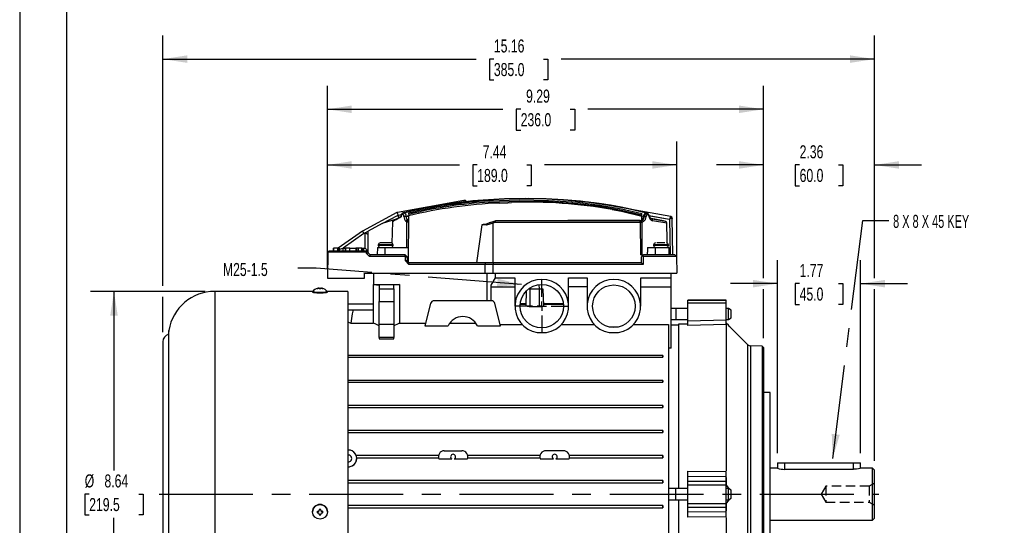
# Model space of a CAD drawing. Header units: inches. Extents: x 0 to 44, y 0 to 34.
# Tile 2 of 15: x 0 to 21, y 10.5 to 21.3. Entities that reach past the tile are written whole.
import ezdxf

# ---------------------------------------------------------------- set-up
doc = ezdxf.new("R2010")
doc.units = ezdxf.units.IN
doc.header["$LTSCALE"] = 4
doc.header["$MEASUREMENT"] = 0
doc.linetypes.add('CENTERX2', pattern=[0.8, 0.5, -0.1, 0.1, -0.1])
doc.linetypes.add('HIDDEN', pattern=[0.075, 0.05, -0.025])
doc.layers.add('CENTER', color=40, linetype='CENTERX2')
doc.layers.add('HIDDEN', color=102, linetype='HIDDEN')
doc.layers.add('DIMENSIONS', color=140, linetype='Continuous', lineweight=25)
doc.layers.add('TEXT', color=140, linetype='Continuous', lineweight=25)
doc.styles.add('SLDTEXTSTYLE0', font='TXT', dxfattribs={"width": 0.7})
doc.styles.add('SLDTEXTSTYLE2', font='TXT', dxfattribs={"width": 0.628571})
doc.dimstyles.new('SLDDIMSTYLE1', dxfattribs={"dimtxt": 0.277778, "dimasz": 0.52, "dimexe": 0, "dimexo": 0.0625, "dimgap": 0.069444, "dimtad": 0, "dimtih": 1, "dimtoh": 1, "dimrnd": 1e-09, "dimzin": 12, "dimdsep": 46, "dimtxsty": 'SLDTEXTSTYLE0', "dimsah": 1, "dimcen": 0.09, "dimadec": 0, "dimazin": 3, "dimtfac": 1, "dimtofl": 0, "dimtmove": 0, "dimatfit": 3, "dimfxl": 0, "dimfrac": 2, "dimtolj": 1, "dimtzin": 12, "dimarcsym": 0})
doc.dimstyles.new('SLDDIMSTYLE2', dxfattribs={"dimtxt": 0.277778, "dimasz": 0.52, "dimexe": 0, "dimexo": 0.0625, "dimgap": 0.069444, "dimtad": 0, "dimtih": 1, "dimtoh": 1, "dimrnd": 1e-09, "dimzin": 12, "dimdsep": 46, "dimtxsty": 'SLDTEXTSTYLE0', "dimsah": 1, "dimcen": 0.09, "dimadec": 0, "dimazin": 3, "dimtfac": 1, "dimtmove": 0, "dimatfit": 0, "dimfxl": 0, "dimfrac": 2, "dimtolj": 1, "dimtzin": 12, "dimarcsym": 0})
doc.dimstyles.new('SLDDIMSTYLE3', dxfattribs={"dimtxt": 0.18, "dimasz": 0.52, "dimexe": 0, "dimexo": 0.0625, "dimgap": 0, "dimtad": 0, "dimtih": 1, "dimtoh": 1, "dimdec": 0, "dimrnd": 1e-09, "dimzin": 0, "dimdsep": 46, "dimtxsty": 'Standard', "dimsah": 1, "dimcen": 0.09, "dimadec": 0, "dimazin": 0, "dimtfac": 0.52, "dimtdec": 0, "dimtofl": 0, "dimtmove": 0, "dimatfit": 3, "dimfxl": 0, "dimfrac": 2, "dimtolj": 1, "dimtzin": 0, "dimarcsym": 0})

# ---------------------------------------------------------------- blocks, each defined once
blk = doc.blocks.new('_D_3')
at = {"layer": 'DIMENSIONS'}
for p, q in [((3.954, 15.53), (1.509, 15.53)), ((2.009, 15.53), (2.009, 11.713)), ((1.481, 11.209), (1.387, 11.209)), ((1.387, 11.209), (1.387, 10.768)), ((2.537, 11.209), (2.631, 11.209)), ((2.631, 11.209), (2.631, 10.768)), ((1.387, 10.768), (1.481, 10.768)), ((2.009, 6.888), (2.009, 10.705)), ((2.631, 10.768), (2.537, 10.768)), ((3.954, 6.888), (1.509, 6.888))]:
    blk.add_line(p, q, dxfattribs=at)
for points in [[(2.009, 15.53), (1.929, 15.01), (2.089, 15.01)], [(2.009, 6.888), (2.089, 7.408), (1.929, 7.408)]]:
    blk.add_solid(points, dxfattribs=at)
at = {"layer": 'DIMENSIONS', "char_height": 0.2778, "attachment_point": 1, "style": 'SLDTEXTSTYLE0'}
for s, insert in [('%%c', (1.386, 11.63)), ('8.64', (1.806, 11.63)), ('219.5', (1.481, 11.126))]:
    blk.add_mtext(s, dxfattribs=dict(at, insert=insert))
blk = doc.blocks.new('_D_4')
at = {"layer": 'DIMENSIONS'}
for p, q in [((3.051, 15.65), (3.051, 20.978)), ((18.209, 15.814), (18.209, 20.978)), ((3.051, 20.478), (9.725, 20.478)), ((10.102, 20.477), (10.009, 20.477)), ((10.009, 20.477), (10.009, 20.035)), ((11.159, 20.477), (11.252, 20.477)), ((11.252, 20.477), (11.252, 20.035)), ((18.209, 20.478), (11.535, 20.478)), ((10.009, 20.035), (10.102, 20.035)), ((11.252, 20.035), (11.159, 20.035)), ((18.209, 11.921), (18.209, 15.574)), ((3.051, 14.657), (3.051, 15.41))]:
    blk.add_line(p, q, dxfattribs=at)
for points in [[(3.051, 20.478), (3.571, 20.398), (3.571, 20.558)], [(18.209, 20.478), (17.689, 20.558), (17.689, 20.398)]]:
    blk.add_solid(points, dxfattribs=at)
at = {"layer": 'DIMENSIONS', "char_height": 0.2778, "attachment_point": 1, "style": 'SLDTEXTSTYLE0'}
for s, insert in [('15.16', (10.102, 20.897)), ('385.0', (10.102, 20.394))]:
    blk.add_mtext(s, dxfattribs=dict(at, insert=insert))
blk = doc.blocks.new('_D_8')
at = {"layer": 'DIMENSIONS'}
for p, q in [((6.555, 16.009), (6.555, 18.723)), ((13.996, 16.114), (13.996, 18.723)), ((6.555, 18.223), (9.371, 18.223)), ((9.747, 18.222), (9.654, 18.222)), ((9.654, 18.222), (9.654, 17.78)), ((10.804, 18.222), (10.898, 18.222)), ((10.898, 18.222), (10.898, 17.78)), ((13.996, 18.223), (11.181, 18.223)), ((9.654, 17.78), (9.747, 17.78)), ((10.898, 17.78), (10.804, 17.78))]:
    blk.add_line(p, q, dxfattribs=at)
for points in [[(6.555, 18.223), (7.075, 18.143), (7.075, 18.303)], [(13.996, 18.223), (13.476, 18.303), (13.476, 18.143)]]:
    blk.add_solid(points, dxfattribs=at)
at = {"layer": 'DIMENSIONS', "char_height": 0.2778, "attachment_point": 1, "style": 'SLDTEXTSTYLE0'}
for s, insert in [('7.44', (9.863, 18.642)), ('189.0', (9.747, 18.138))]:
    blk.add_mtext(s, dxfattribs=dict(at, insert=insert))
blk = doc.blocks.new('_D_9')
at = {"layer": 'DIMENSIONS'}
for p, q in [((6.555, 16.009), (6.555, 19.909)), ((15.847, 15.814), (15.847, 19.909)), ((6.555, 19.409), (10.296, 19.409)), ((10.673, 19.409), (10.579, 19.409)), ((10.579, 19.409), (10.579, 18.967)), ((11.729, 19.409), (11.823, 19.409)), ((11.823, 19.409), (11.823, 18.967)), ((15.847, 19.409), (12.106, 19.409)), ((10.579, 18.967), (10.673, 18.967)), ((11.823, 18.967), (11.729, 18.967)), ((15.847, 14.536), (15.847, 15.574))]:
    blk.add_line(p, q, dxfattribs=at)
for points in [[(6.555, 19.409), (7.075, 19.329), (7.075, 19.489)], [(15.847, 19.409), (15.327, 19.489), (15.327, 19.329)]]:
    blk.add_solid(points, dxfattribs=at)
at = {"layer": 'DIMENSIONS', "char_height": 0.2778, "attachment_point": 1, "style": 'SLDTEXTSTYLE0'}
for s, insert in [('9.29', (10.788, 19.829)), ('236.0', (10.673, 19.325))]:
    blk.add_mtext(s, dxfattribs=dict(at, insert=insert))
blk = doc.blocks.new('_D_10')
at = {"layer": 'DIMENSIONS'}
for p, q in [((16.142, 12.079), (16.142, 16.194)), ((17.914, 12.079), (17.914, 16.194)), ((16.142, 15.694), (15.142, 15.694)), ((16.615, 15.694), (16.522, 15.694)), ((16.522, 15.694), (16.522, 15.252)), ((17.441, 15.694), (17.534, 15.694)), ((17.534, 15.694), (17.534, 15.252)), ((17.914, 15.694), (18.914, 15.694)), ((16.522, 15.252), (16.615, 15.252)), ((17.534, 15.252), (17.441, 15.252))]:
    blk.add_line(p, q, dxfattribs=at)
for points in [[(16.142, 15.694), (15.622, 15.774), (15.622, 15.614)], [(17.914, 15.694), (18.434, 15.614), (18.434, 15.774)]]:
    blk.add_solid(points, dxfattribs=at)
at = {"layer": 'DIMENSIONS', "char_height": 0.2778, "attachment_point": 1, "style": 'SLDTEXTSTYLE0'}
for s, insert in [('1.77', (16.615, 16.114)), ('45.0', (16.615, 15.61))]:
    blk.add_mtext(s, dxfattribs=dict(at, insert=insert))
blk = doc.blocks.new('_D_11')
at = {"layer": 'DIMENSIONS'}
for p, q in [((15.847, 15.814), (15.847, 18.723)), ((18.209, 15.814), (18.209, 18.723)), ((15.847, 18.223), (14.847, 18.223)), ((16.615, 18.222), (16.522, 18.222)), ((16.522, 18.222), (16.522, 17.78)), ((17.441, 18.222), (17.534, 18.222)), ((17.534, 18.222), (17.534, 17.78)), ((18.209, 18.223), (19.209, 18.223)), ((16.522, 17.78), (16.615, 17.78)), ((17.534, 17.78), (17.441, 17.78)), ((15.847, 14.536), (15.847, 15.574)), ((18.209, 11.921), (18.209, 15.574))]:
    blk.add_line(p, q, dxfattribs=at)
for points in [[(15.847, 18.223), (15.327, 18.303), (15.327, 18.143)], [(18.209, 18.223), (18.729, 18.143), (18.729, 18.303)]]:
    blk.add_solid(points, dxfattribs=at)
at = {"layer": 'DIMENSIONS', "char_height": 0.2778, "attachment_point": 1, "style": 'SLDTEXTSTYLE0'}
for s, insert in [('2.36', (16.615, 18.642)), ('60.0', (16.615, 18.138))]:
    blk.add_mtext(s, dxfattribs=dict(at, insert=insert))
blk = doc.blocks.new('SW_CENTERMARKSYMBOL_0')
at = {"layer": 'CENTER', "color": 0}
for p, q in [((0, 0.2), (0, 0.563)), ((-0.2, 0), (-0.563, 0)), ((0, 0), (-0.1, 0)), ((0, 0), (0, 0.1)), ((0, 0), (0, -0.1)), ((0, 0), (0.1, 0)), ((0.2, 0), (0.563, 0)), ((0, -0.2), (0, -0.563))]:
    blk.add_line(p, q, dxfattribs=at)

msp = doc.modelspace()

# ---------------------------------------------------------------- linework, layer by layer
at = {"color": 7, "linetype": 'Continuous'}
msp.add_line((0, 34), (0, 0), dxfattribs=at)
for p, q in [((9.463, 17.466), (8.046, 17.213)), ((9.468, 17.435), (9.463, 17.466)), ((10.223, 17.41), (10.398, 17.417)), ((10.398, 17.417), (10.48, 17.424)), ((8.035, 17.209), (7.3, 16.812)), ((8.179, 17.203), (8.169, 17.2)), ((8.178, 17.203), (8.188, 17.203)), ((8.179, 17.203), (8.178, 17.203)), ((12.622, 17.274), (12.817, 17.236)), ((12.817, 17.236), (13.251, 17.135)), ((13.035, 17.213), (13.057, 17.209)), ((13.87, 17.124), (13.11, 17.259)), ((13.352, 17.194), (13.339, 17.2)), ((13.339, 17.2), (13.35, 17.2)), ((13.35, 17.2), (13.362, 17.194)), ((13.35, 17.2), (13.356, 17.198)), ((7.723, 16.973), (8.06, 17.155)), ((8.018, 17.065), (7.723, 16.973)), ((7.94, 17.013), (7.93, 16.56)), ((8.074, 17.096), (7.978, 17.044)), ((8.06, 17.155), (8.131, 17.168)), ((8.072, 17.093), (8.074, 17.096)), ((8.086, 17.1), (8.088, 17.1)), ((8.186, 17.126), (8.186, 17.125)), ((8.249, 17.003), (8.229, 17.016)), ((8.246, 16.465), (8.251, 17.002)), ((8.251, 17.002), (8.249, 17.003)), ((8.283, 17.137), (8.257, 17.13)), ((8.282, 17.056), (8.26, 17.051)), ((8.26, 17.051), (8.28, 17.038)), ((8.283, 17.137), (8.275, 16.157)), ((8.282, 17.035), (8.28, 17.038)), ((8.284, 17.195), (8.283, 17.169)), ((9.945, 16.971), (10.001, 16.991)), ((10.136, 17.027), (10.001, 16.991)), ((10.001, 16.991), (10.001, 16.991)), ((13.216, 17), (10.104, 16.999)), ((10.141, 17.032), (10.136, 17.027)), ((10.141, 17.032), (10.145, 17.036)), ((13.216, 17.033), (10.141, 17.032)), ((11.684, 17.037), (11.68, 17.037)), ((13.216, 17.037), (11.684, 17.037)), ((13.217, 17.038), (13.216, 17.037)), ((13.216, 17.037), (13.226, 17.032)), ((13.216, 17.033), (13.216, 17.037)), ((13.226, 17.032), (13.216, 17.033)), ((13.221, 17), (13.216, 17)), ((13.217, 17.038), (13.242, 17.035)), ((13.224, 16.999), (13.221, 17)), ((13.224, 16.999), (13.231, 17.03)), ((13.229, 16.308), (13.224, 16.999)), ((13.231, 17.03), (13.226, 17.032)), ((13.242, 17.035), (13.231, 17.03)), ((13.242, 17.035), (13.252, 17.032)), ((13.251, 17.161), (13.251, 17.187)), ((13.252, 17.032), (13.251, 17.135)), ((13.267, 17.047), (13.252, 17.04)), ((13.288, 17.016), (13.252, 16.999)), ((13.252, 16.999), (13.257, 16.308)), ((13.287, 17.126), (13.303, 17.125)), ((13.362, 17.194), (13.352, 17.194)), ((13.356, 17.198), (13.36, 17.197)), ((13.378, 17.159), (13.367, 17.159)), ((13.383, 17.187), (13.389, 17.182)), ((13.41, 17.143), (13.426, 17.139)), ((13.411, 17.146), (13.833, 17.07)), ((13.413, 17.139), (13.413, 17.14)), ((13.426, 17.139), (13.843, 17.069)), ((13.458, 17.077), (13.435, 17.091)), ((13.715, 17.031), (13.451, 17.079)), ((13.76, 17.016), (13.471, 17.069)), ((13.787, 16.981), (13.482, 17.035)), ((13.843, 17.069), (13.857, 16.308)), ((13.916, 16.308), (13.902, 17.086)), ((7.304, 16.814), (6.788, 16.453)), ((7.362, 16.779), (7.422, 16.811)), ((7.723, 16.973), (7.422, 16.811)), ((7.422, 16.355), (7.422, 16.811)), ((9.736, 16.138), (9.851, 16.949)), ((9.946, 16.943), (9.851, 16.949)), ((10.086, 16.981), (9.946, 16.943)), ((10.085, 16.138), (10.086, 16.981)), ((13.796, 16.621), (13.787, 16.981)), ((7.334, 16.764), (6.891, 16.453)), ((7.362, 16.779), (7.334, 16.764)), ((7.362, 16.779), (7.421, 16.744)), ((7.362, 16.453), (7.362, 16.779)), ((13.796, 16.56), (13.796, 16.621)), ((6.565, 16.363), (6.555, 15.809)), ((6.565, 16.365), (6.558, 16.358)), ((6.565, 16.365), (6.595, 16.394)), ((6.565, 16.363), (6.565, 16.365)), ((7.39, 16.363), (6.565, 16.363)), ((6.595, 16.394), (7.382, 16.394)), ((6.68, 16.453), (6.68, 16.394)), ((6.682, 16.453), (6.682, 16.394)), ((6.683, 16.453), (6.683, 16.394)), ((6.775, 16.453), (6.683, 16.453)), ((6.775, 16.394), (6.775, 16.453)), ((6.776, 16.453), (6.776, 16.394)), ((6.812, 16.453), (6.783, 16.453)), ((6.812, 16.394), (6.812, 16.453)), ((6.812, 16.431), (6.891, 16.453)), ((6.891, 16.394), (6.891, 16.453)), ((6.891, 16.453), (6.931, 16.453)), ((6.937, 16.453), (6.937, 16.394)), ((6.939, 16.453), (6.939, 16.394)), ((7.03, 16.453), (6.939, 16.453)), ((7.03, 16.394), (7.03, 16.453)), ((7.032, 16.394), (7.032, 16.453)), ((7.039, 16.453), (7.153, 16.453)), ((7.16, 16.453), (7.16, 16.394)), ((7.174, 16.453), (7.16, 16.453)), ((7.174, 16.453), (7.174, 16.394)), ((7.208, 16.453), (7.174, 16.453)), ((7.208, 16.453), (7.208, 16.394)), ((7.286, 16.453), (7.208, 16.453)), ((7.286, 16.394), (7.286, 16.453)), ((7.288, 16.453), (7.288, 16.394)), ((7.294, 16.394), (7.294, 16.453)), ((7.294, 16.453), (7.309, 16.453)), ((7.309, 16.394), (7.309, 16.453)), ((7.309, 16.453), (7.325, 16.453)), ((7.325, 16.453), (7.325, 16.394)), ((7.331, 16.453), (7.362, 16.453)), ((7.422, 16.394), (7.362, 16.453)), ((7.382, 16.394), (7.402, 16.375)), ((7.386, 16.394), (7.382, 16.394)), ((7.422, 16.394), (7.386, 16.394)), ((7.402, 16.375), (7.39, 16.363)), ((7.39, 16.338), (7.39, 16.363)), ((7.422, 16.355), (7.402, 16.375)), ((7.621, 16.465), (7.618, 16.308)), ((7.621, 16.465), (7.777, 16.465)), ((7.638, 16.524), (7.638, 16.505)), ((7.953, 16.524), (7.638, 16.524)), ((7.953, 16.505), (7.638, 16.505)), ((7.914, 16.564), (7.677, 16.564)), ((7.777, 16.465), (7.777, 16.308)), ((7.777, 16.465), (8.277, 16.465)), ((7.928, 16.468), (7.927, 16.465)), ((7.953, 16.505), (7.953, 16.524)), ((13.377, 16.465), (13.376, 16.365)), ((13.376, 16.308), (13.376, 16.365)), ((13.377, 16.465), (13.538, 16.465)), ((13.504, 16.524), (13.504, 16.505)), ((13.819, 16.524), (13.504, 16.524)), ((13.662, 16.505), (13.504, 16.505)), ((13.538, 16.465), (13.536, 16.308)), ((13.538, 16.465), (13.836, 16.465)), ((13.662, 16.564), (13.576, 16.564)), ((13.743, 16.564), (13.662, 16.564)), ((13.819, 16.505), (13.662, 16.505)), ((13.796, 16.465), (13.796, 16.468)), ((13.819, 16.505), (13.819, 16.524)), ((13.839, 16.308), (13.836, 16.465)), ((6.558, 16.358), (6.555, 16.226)), ((6.555, 16.229), (6.555, 15.809)), ((7.39, 16.338), (7.422, 16.351)), ((7.451, 16.275), (7.39, 16.338)), ((7.422, 16.355), (7.422, 16.351)), ((7.465, 16.308), (7.422, 16.351)), ((7.451, 16.275), (7.465, 16.308)), ((8.214, 16.275), (7.451, 16.275)), ((8.214, 16.308), (7.465, 16.308)), ((8.214, 16.275), (8.214, 16.308)), ((8.254, 16.268), (8.214, 16.308)), ((8.214, 16.275), (8.22, 16.268)), ((8.219, 16.178), (8.22, 16.268)), ((8.293, 16.102), (8.219, 16.178)), ((8.254, 16.178), (8.219, 16.178)), ((8.22, 16.268), (8.254, 16.268)), ((8.254, 16.268), (8.254, 16.178)), ((8.254, 16.268), (8.257, 16.265)), ((8.293, 16.138), (8.254, 16.178)), ((8.257, 16.265), (8.256, 16.176)), ((13.229, 16.308), (13.288, 16.308)), ((13.248, 16.268), (13.268, 16.288)), ((13.248, 16.138), (13.248, 16.268)), ((13.268, 16.288), (13.288, 16.308)), ((13.268, 16.288), (13.281, 16.275)), ((13.281, 16.275), (13.284, 16.102)), ((13.99, 16.275), (13.281, 16.275)), ((13.957, 16.308), (13.288, 16.308)), ((13.957, 16.308), (13.99, 16.275)), ((13.99, 16.275), (13.996, 15.914)), ((8.293, 16.102), (8.293, 16.138)), ((9.924, 16.138), (8.293, 16.138)), ((9.909, 16.102), (8.293, 16.102)), ((9.909, 16.102), (9.907, 15.914)), ((9.924, 16.138), (9.909, 16.102)), ((10.082, 16.102), (9.909, 16.102)), ((10.097, 16.138), (9.924, 16.138)), ((10.082, 16.102), (10.081, 15.914)), ((10.097, 16.138), (10.082, 16.102)), ((13.284, 16.102), (10.082, 16.102)), ((13.248, 16.138), (10.097, 16.138)), ((13.284, 16.102), (13.248, 16.138)), ((13.993, 16.105), (13.993, 16.105)), ((13.993, 16.105), (13.993, 16.105)), ((6.555, 15.809), (7.343, 15.809)), ((7.343, 15.809), (7.343, 15.914)), ((7.343, 15.914), (9.907, 15.914)), ((7.54, 15.914), (7.54, 15.678)), ((9.907, 15.914), (10.081, 15.914)), ((9.956, 15.329), (9.956, 15.914)), ((10.13, 15.816), (10.04, 15.66)), ((10.081, 15.914), (13.996, 15.914)), ((10.13, 15.914), (10.13, 15.816)), ((10.13, 15.816), (10.551, 15.816)), ((10.551, 15.816), (10.551, 15.213)), ((11.693, 15.816), (12.087, 15.816)), ((11.693, 15.213), (11.693, 15.816)), ((12.087, 15.816), (12.087, 15.213)), ((13.229, 15.816), (13.878, 15.816)), ((13.229, 15.213), (13.229, 15.816)), ((13.878, 15.816), (13.878, 15.914)), ((13.878, 15.625), (13.878, 15.816)), ((6.247, 15.53), (4.154, 15.53)), ((4.154, 15.53), (4.154, 6.888)), ((6.24, 15.522), (6.24, 15.514)), ((6.339, 15.591), (6.339, 15.591)), ((6.355, 15.596), (6.362, 15.597)), ((6.355, 15.592), (6.355, 15.596)), ((6.362, 15.594), (6.355, 15.592)), ((6.362, 15.597), (6.362, 15.594)), ((6.378, 15.593), (6.378, 15.599)), ((6.378, 15.59), (6.378, 15.593)), ((6.394, 15.596), (6.402, 15.596)), ((6.394, 15.586), (6.394, 15.596)), ((6.402, 15.586), (6.394, 15.586)), ((6.402, 15.586), (6.402, 15.596)), ((6.418, 15.599), (6.418, 15.593)), ((6.418, 15.593), (6.418, 15.59)), ((6.433, 15.597), (6.441, 15.596)), ((6.433, 15.594), (6.433, 15.597)), ((6.441, 15.592), (6.433, 15.594)), ((6.441, 15.592), (6.441, 15.596)), ((6.457, 15.591), (6.457, 15.591)), ((6.988, 15.53), (6.549, 15.53)), ((6.555, 15.514), (6.555, 15.522)), ((6.988, 15.53), (6.988, 7.587)), ((7.54, 15.678), (7.658, 15.665)), ((7.54, 15.678), (8.091, 15.678)), ((7.54, 15.127), (7.54, 15.678)), ((7.658, 15.665), (7.658, 15.587)), ((7.658, 15.587), (7.973, 15.587)), ((7.658, 15.587), (7.658, 15.313)), ((8.091, 15.678), (7.973, 15.665)), ((7.973, 15.587), (7.973, 15.665)), ((7.973, 15.587), (7.973, 15.313)), ((8.091, 15.678), (8.091, 14.854)), ((10.04, 15.66), (10.04, 15.329)), ((10.04, 15.625), (10.551, 15.625)), ((10.787, 15.223), (10.798, 15.543)), ((10.878, 15.579), (10.84, 15.579)), ((10.878, 15.21), (10.878, 15.579)), ((11.075, 15.579), (10.878, 15.579)), ((10.884, 15.609), (10.883, 15.579)), ((11.071, 15.579), (11.067, 15.673)), ((11.154, 15.579), (11.075, 15.579)), ((11.075, 15.21), (11.075, 15.579)), ((11.166, 15.223), (11.154, 15.579)), ((12.087, 15.625), (11.693, 15.625)), ((13.229, 15.625), (13.878, 15.625)), ((13.878, 14.318), (13.878, 15.625)), ((7.658, 15.313), (7.973, 15.313)), ((7.658, 14.822), (7.658, 15.313)), ((7.973, 15.313), (7.973, 14.822)), ((10.048, 15.329), (8.831, 15.329)), ((15.047, 15.345), (14.233, 15.345)), ((14.233, 15.34), (14.233, 15.345)), ((14.233, 15.34), (15.047, 15.34)), ((14.233, 15.282), (14.233, 15.34)), ((15.047, 15.34), (15.047, 15.345)), ((15.047, 15.282), (15.047, 15.34)), ((7.54, 15.256), (6.988, 15.256)), ((7.107, 15.127), (6.988, 15.127)), ((7.54, 15.127), (7.107, 15.127)), ((7.54, 14.854), (7.54, 15.127)), ((8.755, 15.27), (8.632, 14.798)), ((10.246, 14.798), (10.124, 15.27)), ((10.662, 15.255), (10.788, 15.255)), ((10.788, 15.264), (10.663, 15.264)), ((10.878, 15.21), (11.075, 15.21)), ((11.582, 15.264), (11.165, 15.264)), ((11.165, 15.255), (11.583, 15.255)), ((13.977, 15.166), (13.878, 15.166)), ((14.233, 15.166), (13.977, 15.166)), ((13.977, 15.166), (13.977, 14.989)), ((14.233, 15.282), (15.047, 15.282)), ((14.233, 14.902), (14.233, 15.282)), ((15.047, 14.924), (15.047, 15.282)), ((15.099, 15.166), (15.047, 15.166)), ((15.158, 15.132), (15.099, 15.166)), ((15.099, 14.989), (15.099, 15.166)), ((15.158, 15.006), (15.158, 15.132)), ((13.878, 14.93), (13.977, 14.93)), ((13.977, 14.989), (13.977, 14.93)), ((13.977, 14.93), (14.233, 14.93)), ((14.233, 14.902), (15.047, 14.924)), ((14.233, 14.801), (14.233, 14.902)), ((15.047, 14.93), (15.099, 14.93)), ((15.047, 14.823), (15.047, 14.924)), ((15.099, 14.93), (15.099, 14.989)), ((15.099, 14.93), (15.158, 14.964)), ((15.158, 14.964), (15.158, 15.006)), ((3.179, 7.719), (3.179, 14.699)), ((7.058, 14.854), (7.54, 14.854)), ((7.973, 14.822), (7.658, 14.822)), ((7.658, 14.548), (7.658, 14.822)), ((7.973, 14.822), (7.973, 14.548)), ((8.091, 14.854), (8.647, 14.854)), ((8.632, 14.798), (9.128, 14.798)), ((9.161, 14.854), (9.717, 14.854)), ((9.751, 14.798), (10.246, 14.798)), ((10.24, 14.823), (10.706, 14.823)), ((11.539, 14.823), (12.241, 14.823)), ((12.558, 14.771), (12.757, 14.771)), ((13.074, 14.823), (13.82, 14.823)), ((13.82, 14.823), (13.82, 7.163)), ((14.036, 14.812), (13.878, 14.812)), ((14.233, 14.834), (14.036, 14.829)), ((14.036, 14.829), (14.036, 11.327)), ((15.047, 14.823), (14.233, 14.801)), ((15.049, 14.851), (15.049, 11.708)), ((15.514, 14.391), (15.131, 14.774)), ((3.17, 14.615), (3.17, 10.912)), ((7.973, 14.548), (7.658, 14.548)), ((7.658, 14.548), (7.658, 14.52)), ((7.658, 14.52), (7.973, 14.52)), ((7.973, 14.52), (7.973, 14.548)), ((11.024, 14.651), (11.221, 14.651)), ((12.559, 14.651), (12.756, 14.651)), ((3.051, 14.457), (3.051, 7.961)), ((13.878, 14.318), (13.82, 14.318)), ((15.514, 8.027), (15.514, 14.391)), ((15.818, 14.362), (15.567, 14.368)), ((15.567, 14.368), (15.567, 8.976)), ((15.847, 14.336), (15.818, 14.362)), ((15.818, 14.362), (15.818, 8.98)), ((15.847, 14.336), (15.847, 8.998)), ((13.701, 14.163), (6.988, 14.163)), ((6.988, 14.129), (13.701, 14.129)), ((13.701, 14.129), (13.701, 14.163)), ((13.701, 13.632), (6.988, 13.632)), ((6.988, 13.592), (13.701, 13.592)), ((13.701, 13.592), (13.701, 13.632)), ((15.985, 13.375), (15.847, 13.375)), ((15.985, 9.044), (15.985, 13.375)), ((13.701, 13.1), (6.988, 13.1)), ((6.988, 13.056), (13.701, 13.056)), ((13.701, 13.056), (13.701, 13.1)), ((13.701, 12.568), (6.988, 12.568)), ((6.988, 12.521), (13.701, 12.521)), ((13.701, 12.521), (13.701, 12.568)), ((8.921, 12.035), (7.168, 12.035)), ((7.18, 11.986), (8.919, 11.986)), ((8.926, 11.959), (9.206, 11.959)), ((9.046, 12.132), (9.42, 12.132)), ((9.259, 11.959), (9.539, 11.959)), ((11.086, 12.035), (9.544, 12.035)), ((9.546, 11.986), (11.084, 11.986)), ((11.091, 11.959), (11.371, 11.959)), ((11.585, 12.132), (11.211, 12.132)), ((11.425, 11.959), (11.704, 11.959)), ((13.701, 12.035), (11.709, 12.035)), ((11.711, 11.986), (13.701, 11.986)), ((13.701, 11.986), (13.701, 12.035)), ((16.142, 11.76), (15.985, 11.76)), ((16.142, 11.879), (16.142, 11.76)), ((16.142, 11.879), (16.299, 11.879)), ((16.299, 11.879), (17.756, 11.879)), ((16.299, 11.737), (16.299, 11.879)), ((17.756, 11.879), (17.914, 11.879)), ((17.756, 11.879), (17.756, 11.737)), ((17.914, 11.76), (17.914, 11.879)), ((18.17, 11.76), (17.914, 11.76)), ((18.209, 11.721), (18.17, 11.76)), ((18.17, 10.658), (18.17, 11.76)), ((14.233, 11.699), (15.047, 11.694)), ((14.233, 11.585), (14.233, 11.699)), ((15.047, 11.579), (14.233, 11.585)), ((14.233, 11.483), (14.233, 11.585)), ((15.047, 11.579), (15.047, 11.694)), ((15.047, 11.483), (15.047, 11.579)), ((15.049, 11.566), (15.049, 11.402)), ((17.756, 11.737), (16.299, 11.737)), ((18.209, 11.209), (18.209, 11.721)), ((13.701, 11.501), (6.988, 11.501)), ((6.988, 11.451), (13.701, 11.451)), ((13.701, 11.451), (13.701, 11.501)), ((13.977, 11.327), (13.82, 11.327)), ((14.233, 11.327), (13.977, 11.327)), ((13.977, 11.091), (13.977, 11.327)), ((14.233, 11.483), (15.047, 11.483)), ((14.233, 11.411), (14.233, 11.483)), ((14.233, 11.008), (14.233, 11.411)), ((14.233, 11.411), (15.047, 11.411)), ((15.047, 11.411), (15.047, 11.483)), ((15.047, 11.008), (15.047, 11.411)), ((15.099, 11.327), (15.047, 11.327)), ((15.158, 11.293), (15.099, 11.327)), ((15.099, 11.091), (15.099, 11.327)), ((15.099, 11.091), (15.158, 11.125)), ((15.158, 11.125), (15.158, 11.293)), ((18.209, 10.697), (18.209, 11.209)), ((3.17, 10.912), (3.17, 7.804)), ((13.701, 10.967), (6.988, 10.967)), ((6.988, 10.917), (13.701, 10.917)), ((13.701, 10.917), (13.701, 10.967)), ((13.82, 11.091), (13.977, 11.091)), ((13.977, 11.091), (14.233, 11.091)), ((14.036, 11.091), (14.036, 7.589)), ((14.233, 11.008), (15.047, 11.008)), ((14.233, 10.935), (14.233, 11.008)), ((14.233, 10.935), (15.047, 10.935)), ((14.233, 10.834), (14.233, 10.935)), ((15.047, 11.091), (15.099, 11.091)), ((15.047, 10.935), (15.047, 11.008)), ((15.047, 10.84), (15.047, 10.935)), ((15.049, 11.017), (15.049, 10.853)), ((6.24, 10.833), (6.24, 10.832)), ((6.339, 10.822), (6.339, 10.83)), ((6.355, 10.845), (6.362, 10.845)), ((6.355, 10.808), (6.355, 10.806)), ((6.355, 10.808), (6.362, 10.808)), ((6.362, 10.806), (6.355, 10.806)), ((6.362, 10.808), (6.362, 10.806)), ((6.378, 10.861), (6.378, 10.869)), ((6.378, 10.79), (6.378, 10.792)), ((6.378, 10.782), (6.378, 10.79)), ((6.394, 10.885), (6.402, 10.885)), ((6.394, 10.769), (6.394, 10.767)), ((6.394, 10.769), (6.402, 10.769)), ((6.402, 10.767), (6.394, 10.767)), ((6.402, 10.769), (6.402, 10.767)), ((6.418, 10.869), (6.418, 10.861)), ((6.418, 10.792), (6.418, 10.79)), ((6.418, 10.79), (6.418, 10.782)), ((6.433, 10.845), (6.441, 10.845)), ((6.433, 10.806), (6.433, 10.808)), ((6.433, 10.808), (6.441, 10.808)), ((6.441, 10.806), (6.433, 10.806)), ((6.441, 10.808), (6.441, 10.806)), ((6.457, 10.83), (6.457, 10.822)), ((6.555, 10.832), (6.555, 10.833)), ((14.233, 10.834), (15.047, 10.84)), ((14.233, 10.719), (14.233, 10.834)), ((15.047, 10.725), (14.233, 10.719)), ((15.047, 10.725), (15.047, 10.84)), ((15.049, 10.71), (15.049, 7.568)), ((18.17, 10.658), (18.209, 10.697)), ((15.985, 10.658), (18.17, 10.658))]:
    msp.add_line(p, q)
at = {"flags": 128}
for points in [[(13.36, 17.199), (13.074, 17.268), (12.816, 17.322), (12.589, 17.363), (12.396, 17.393), (12.24, 17.415), (12.094, 17.433), (11.946, 17.449), (11.586, 17.48), (11.217, 17.5), (10.844, 17.508), (10.47, 17.504), (10.099, 17.489), (9.759, 17.464), (9.652, 17.455), (9.544, 17.444), (9.412, 17.429), (9.253, 17.409), (9.068, 17.382), (8.863, 17.349), (8.635, 17.307), (8.39, 17.254), (8.168, 17.201)], [(8.179, 17.203), (8.579, 17.295), (9, 17.371), (9.432, 17.431), (9.873, 17.474), (10.323, 17.5), (10.779, 17.508), (11.233, 17.499), (11.683, 17.473), (12.124, 17.429), (12.552, 17.368), (12.96, 17.292), (13.35, 17.2)], [(13.339, 17.2), (12.95, 17.292), (12.542, 17.368), (12.115, 17.428), (11.678, 17.471), (11.234, 17.497), (10.782, 17.507), (10.327, 17.498), (9.879, 17.472), (9.439, 17.43), (9.007, 17.37), (8.588, 17.294), (8.188, 17.203)], [(10.01, 17.457), (10.637, 17.477), (11.268, 17.469), (11.888, 17.427), (12.362, 17.368), (12.818, 17.287), (13.251, 17.187)], [(10.012, 17.432), (10.639, 17.452), (11.27, 17.444), (11.89, 17.401), (12.363, 17.342), (12.819, 17.261), (13.251, 17.161)], [(8.086, 17.1), (8.085, 17.101), (8.084, 17.104), (8.081, 17.109), (8.078, 17.116), (8.071, 17.131), (8.066, 17.142), (8.06, 17.155)], [(8.127, 17.116), (8.122, 17.114), (8.119, 17.114), (8.119, 17.116)], [(8.154, 17.165), (8.148, 17.164), (8.143, 17.162), (8.138, 17.157), (8.134, 17.15), (8.131, 17.143), (8.128, 17.134), (8.127, 17.125), (8.127, 17.125), (8.127, 17.122), (8.127, 17.116)], [(8.186, 17.126), (8.186, 17.135), (8.184, 17.144), (8.181, 17.152), (8.176, 17.158), (8.171, 17.163), (8.166, 17.165), (8.154, 17.165)], [(8.236, 17.125), (8.273, 17.135), (8.283, 17.137)], [(10.001, 16.991), (10.071, 17.014), (10.145, 17.036)], [(10.104, 16.999), (10.089, 16.986), (10.087, 16.984), (10.086, 16.981), (10.086, 16.981)], [(10.104, 16.999), (10.122, 17.013), (10.136, 17.027)], [(10.145, 17.036), (10.28, 17.037), (10.909, 17.037), (11.68, 17.037)], [(11.684, 17.037), (12.134, 17.037), (12.712, 17.038), (13.001, 17.038), (13.217, 17.038)], [(13.216, 17), (13.216, 17.005), (13.216, 17.01), (13.216, 17.015), (13.216, 17.019), (13.216, 17.023), (13.216, 17.027), (13.216, 17.03), (13.216, 17.033)], [(13.362, 17.194), (13.379, 17.19), (13.383, 17.187)], [(13.471, 17.069), (13.451, 17.077), (13.44, 17.087)], [(13.87, 17.124), (13.869, 17.122), (13.867, 17.117), (13.863, 17.111), (13.859, 17.102), (13.851, 17.084), (13.843, 17.068)], [(13.902, 17.086), (13.9, 17.085), (13.895, 17.084), (13.888, 17.082), (13.879, 17.079), (13.86, 17.073), (13.843, 17.068)], [(7.334, 16.764), (7.327, 16.776), (7.321, 16.786), (7.313, 16.799), (7.309, 16.806), (7.306, 16.81), (7.303, 16.814)], [(9.851, 16.949), (9.852, 16.951), (9.854, 16.953), (9.859, 16.957), (9.884, 16.964), (9.945, 16.971)], [(6.555, 15.522), (6.551, 15.518), (6.534, 15.515), (6.505, 15.511), (6.466, 15.509), (6.421, 15.508), (6.374, 15.508), (6.33, 15.509), (6.291, 15.511), (6.262, 15.515), (6.244, 15.518), (6.241, 15.522)], [(6.378, 15.593), (6.377, 15.594), (6.375, 15.595), (6.371, 15.595), (6.366, 15.595), (6.362, 15.594)], [(6.394, 15.586), (6.389, 15.586), (6.384, 15.587), (6.381, 15.588), (6.379, 15.589), (6.378, 15.59)], [(6.418, 15.59), (6.417, 15.589), (6.414, 15.587), (6.41, 15.586), (6.405, 15.586), (6.402, 15.586)], [(6.433, 15.594), (6.428, 15.595), (6.424, 15.595), (6.42, 15.595), (6.418, 15.594), (6.418, 15.593)], [(6.24, 15.514), (6.244, 15.511), (6.262, 15.507), (6.291, 15.504), (6.33, 15.501), (6.374, 15.5), (6.421, 15.5), (6.466, 15.501), (6.505, 15.504), (6.534, 15.507), (6.551, 15.511), (6.555, 15.514)], [(7.107, 15.127), (7.105, 15.126), (7.103, 15.125), (7.101, 15.122), (7.095, 15.109), (7.082, 15.053), (7.058, 14.854)], [(15.131, 14.774), (15.133, 14.773), (15.121, 14.783), (15.097, 14.806), (15.049, 14.851)], [(17.912, 11.76), (17.913, 11.76), (17.9, 11.757), (17.872, 11.75), (17.83, 11.743), (17.779, 11.738), (17.756, 11.737)], [(15.049, 11.402), (15.1, 11.336), (15.104, 11.324)], [(15.104, 11.094), (15.097, 11.077), (15.049, 11.017)]]:
    msp.add_lwpolyline(points, dxfattribs=at)
for centre, radius in [((11.122, 15.213), 0.463), ((12.658, 15.213), 0.453), ((6.398, 10.832), 0.157)]:
    msp.add_circle(centre, radius)
for centre, radius, start, end in [((10.597, 7.776), 9.674, 93.4717, 103.8397), ((10.593, 7.763), 9.655, 92.1972, 103.8411), ((10.597, 7.778), 9.697, 93.4709, 103.8031), ((9.473, 17.408), 0.0591, 34.5506, 100.1247), ((10.815, 6.872), 10.558, 80.1455, 91.8192), ((8.053, 17.174), 0.0394, 100.1247, 118.3586), ((13.731, 19.868), 6.286, 205.0271, 205.5661), ((2.193, 15.811), 6.019, 12.9052, 13.4681), ((8.208, 17.122), 0.0892, 117.9746, 185.3572), ((8.193, 17.167), 0.0389, 112.0826, 182.301), ((8.156, 17.13), 0.0796, 356.7068, 66.4689), ((11.042, 8.579), 8.837, 78.4153, 79.6997), ((11.14, 9.052), 8.355, 75.1059, 78.4206), ((13.093, 17.203), 0.0591, 168.6537, 169.8753), ((13.375, 17.119), 0.0885, 113.9809, 175.9228), ((1.383, 15.535), 6.871, 13.1297, 13.6395), ((8.049, 17.186), 0.0957, 283.6491, 316.462), ((8.095, 17.064), 0.0366, 106.8406, 129.1282), ((8.093, 17.061), 0.0394, 100.1247, 118.3586), ((7.971, 17.32), 0.248, 297.049, 304.8771), ((8.122, 11.722), 5.405, 88.8005, 89.3244), ((8.314, 17.112), 0.128, 174.2548, 228.8872), ((8.122, 11.709), 5.417, 88.8011, 89.3239), ((8.277, 17.004), 0.0493, 110.0403, 166.2228), ((8.309, 17.108), 0.0751, 167.2436, 229.7811), ((8.297, 16.992), 0.0493, 110.0396, 166.2426), ((8.3, 16.987), 0.0517, 110.8589, 162.7784), ((8.267, 15.474), 1.528, 89.4197, 90.5803), ((21.711, 15.664), 8.594, 170.838, 171.0579), ((13.238, 15.309), 1.69, 89.5282, 90.4718), ((13.199, 16.987), 0.054, 13.1439, 53.8225), ((13.226, 17.111), 0.0631, 295.9918, 13.132), ((13.229, 16.992), 0.0671, 55.6685, 68.9279), ((13.223, 17.115), 0.081, 302.99, 7.1406), ((13.235, 17.004), 0.0539, 13.1948, 54.3125), ((13.226, 17.115), 0.117, 301.9435, 4.72), ((13.364, 17.134), 0.061, 101.2969, 188.1501), ((13.314, 15.835), 1.29, 88.7165, 90.4755), ((13.373, 17.129), 0.0305, 101.2968, 188.1497), ((13.324, 17.161), 0.0429, 357.9272, 50.1323), ((13.353, 17.155), 0.044, 45.7232, 85.475), ((13.335, 17.161), 0.0429, 357.9267, 50.1327), ((13.374, 17.131), 0.0285, 4.1132, 81.5374), ((13.34, 17.128), 0.0735, 8.2966, 50.0029), ((13.398, 17.153), 0.02, 281.6448, 317.4883), ((13.516, 17.145), 0.115, 185.9861, 252.6452), ((13.5, 17.154), 0.09, 187.8032, 228.1182), ((13.443, 17.038), 0.0416, 47.95, 79.3826), ((13.442, 17.041), 0.0401, 352.3717, 43.8581), ((13.742, 16.975), 0.0454, 7.5977, 65.8615), ((13.863, 17.085), 0.0394, 1, 79.8753), ((10.178, 16.969), 0.234, 179.5199, 186.2626), ((7.677, 16.524), 0.0394, 90, 180), ((7.677, 16.505), 0.0394, 180, 270), ((7.914, 16.524), 0.0394, 0, 90), ((7.914, 16.505), 0.0394, 270, 0), ((13.544, 16.524), 0.0394, 90, 180), ((13.544, 16.505), 0.0394, 180, 270), ((13.78, 16.524), 0.0394, 0, 90), ((13.78, 16.505), 0.0394, 270, 0), ((11.122, 15.213), 0.571, 279.9417, 260.0583), ((12.658, 15.213), 0.571, 279.9417, 260.0583), ((4.154, 14.543), 0.987, 90, 170.8946), ((6.398, 15.404), 0.197, 105.5781, 142.9658), ((6.368, 15.522), 0.0749, 100.1089, 112.6847), ((6.343, 15.622), 0.0315, 262.2383, 291.4409), ((6.373, 15.563), 0.0365, 82.4674, 107.4947), ((6.39, 15.63), 0.0344, 249.8245, 276.4963), ((6.407, 15.622), 0.0264, 259.3246, 294.3546), ((6.421, 15.552), 0.0474, 75.4284, 94.6095), ((6.433, 15.54), 0.0561, 65.1859, 82.0205), ((6.454, 15.633), 0.0429, 252.5045, 273.8163), ((6.398, 15.404), 0.197, 37.0342, 76.6519), ((8.831, 15.251), 0.0787, 90, 165.4981), ((10.048, 15.251), 0.0787, 14.5019, 90), ((10.858, 15.398), 0.189, 247.9365, 276.144), ((11.098, 15.38), 0.171, 262.3133, 293.6062), ((9.439, 14.65), 0.344, 25.3035, 154.6965), ((4.154, 14.543), 0.987, 170.8946, 175.8457), ((7.078, 14.983), 0.13, 226.4621, 261.1391), ((5.782, 11.209), 4.046, 62.3789, 64.2508), ((9.849, 11.209), 4.046, 115.7492, 117.6211), ((3.215, 14.457), 0.164, 106.2602, 180), ((15.57, 14.447), 0.0787, 225, 268.5), ((13.758, 14.146), 0.0598, 163.389, 196.611), ((13.77, 13.612), 0.0721, 163.8995, 196.1005), ((13.8, 13.078), 0.102, 167.4678, 192.5322), ((13.809, 12.544), 0.11, 167.7178, 192.2822), ((7, 11.97), 0.18, 21.0669, 93.7465), ((7, 11.97), 0.179, 266.2412, 93.7588), ((7, 11.969), 0.0738, 260.7931, 99.2069), ((7, 11.97), 0.18, 266.2657, 5.1736), ((6.969, 11.962), 0.212, 6.3405, 19.8939), ((9.046, 12.005), 0.128, 90, 201.0398), ((9.233, 12.005), 0.0531, 300.1973, 239.8027), ((9.42, 12.005), 0.128, 338.9602, 90), ((11.211, 12.005), 0.128, 90, 201.0398), ((11.398, 12.005), 0.0531, 300.1973, 239.8027), ((11.585, 12.005), 0.128, 338.9602, 90), ((13.817, 12.01), 0.118, 168.1388, 191.8612), ((16.304, 12.317), 0.58, 253.9895, 269.588), ((13.825, 11.476), 0.126, 168.6959, 191.3041), ((6.398, 10.832), 0.157, 89.8757, 179.9059), ((6.398, 10.832), 0.157, 0.0941, 90.1243), ((13.826, 10.942), 0.127, 168.7547, 191.2453), ((6.354, 10.83), 0.0154, 88.637, 180.093), ((6.355, 10.824), 0.0157, 180.1094, 270.109), ((6.355, 10.822), 0.0161, 180.2872, 268.8985), ((6.363, 10.861), 0.0156, 269.3455, 0.436), ((6.362, 10.792), 0.0157, 0.1094, 90.109), ((6.362, 10.79), 0.0159, 0.7781, 89.4403), ((6.394, 10.869), 0.0158, 90.2659, 180.5484), ((6.394, 10.784), 0.0157, 180.1094, 270.109), ((6.394, 10.783), 0.0156, 180.6205, 270.6496), ((6.402, 10.869), 0.0159, 359.59, 89.5957), ((6.402, 10.784), 0.0157, 269.891, 359.8906), ((6.402, 10.783), 0.0156, 269.5573, 359.1727), ((6.433, 10.861), 0.0155, 179.4714, 270.7471), ((6.433, 10.792), 0.0157, 89.891, 179.8906), ((6.433, 10.79), 0.0159, 90.4105, 179.371), ((6.442, 10.83), 0.0154, 359.8945, 91.3756), ((6.441, 10.824), 0.0157, 269.891, 359.8906), ((6.441, 10.822), 0.0161, 271.1572, 359.6571)]:
    msp.add_arc(centre, radius, start, end)
for centre, major_axis, ratio, start_param, end_param in [((14.408, 20.425), (8.421, 4.511), 0.007602, 2.408559, 2.44266), ((8.015, 16.974), (-0.0929, -0.0501), 0.746105, 4.712389, 5.187213), ((13.702, 16.954), (-0.11, 0.02), 0.701536, 4.28317, 4.712389)]:
    msp.add_ellipse(centre, major_axis=major_axis, ratio=ratio, start_param=start_param, end_param=end_param)
at = {"layer": 'CENTER'}
msp.add_line((2.97, 11.209), (18.302, 11.209), dxfattribs=at)
at = {"layer": 'HIDDEN'}
for p, q in [((17.175, 11.382), (17.071, 11.209)), ((17.175, 11.382), (17.175, 11.036)), ((18.1, 11.382), (17.175, 11.382)), ((18.209, 11.445), (18.1, 11.382)), ((18.1, 11.382), (18.1, 11.036)), ((17.071, 11.209), (17.175, 11.036)), ((17.175, 11.036), (18.1, 11.036)), ((18.1, 11.036), (18.209, 10.973))]:
    msp.add_line(p, q, dxfattribs=at)
at = {"layer": 'TEXT'}
msp.add_line((1, 33), (1, 1), dxfattribs=at)

# ---------------------------------------------------------------- block references
at = {"layer": 'CENTER'}
msp.add_blockref('SW_CENTERMARKSYMBOL_0', (11.122, 15.213), dxfattribs=at)

# ---------------------------------------------------------------- texts
at = {"layer": 'TEXT', "linetype": 'CENTERX2', "lineweight": 18, "attachment_point": 1}
for s, insert, char_height, style in [('8 X 8 X 45 KEY', (18.606, 17.16), 0.27778, 'SLDTEXTSTYLE2'), ('M25-1.5', (4.33, 16.134), 0.2778, 'SLDTEXTSTYLE0')]:
    msp.add_mtext(s, dxfattribs=dict(at, insert=insert, char_height=char_height, style=style))

# ---------------------------------------------------------------- dimensions: what is measured, and where the dimension line sits
at = {"layer": 'DIMENSIONS'}
for base, p1, p2, dimstyle, picture, middle in [((18.209, 20.478), (3.051, 14.457), (18.209, 11.721), 'SLDDIMSTYLE1', '_D_4', (10.63, 20.478)), ((15.847, 19.409), (6.555, 15.809), (15.847, 14.336), 'SLDDIMSTYLE1', '_D_9', (11.201, 19.409)), ((13.996, 18.223), (6.555, 15.809), (13.996, 15.914), 'SLDDIMSTYLE1', '_D_8', (10.276, 18.223)), ((15.847, 18.223), (18.209, 11.721), (15.847, 14.336), 'SLDDIMSTYLE2', '_D_11', (17.028, 18.223)), ((17.914, 15.694), (16.142, 11.879), (17.914, 11.879), 'SLDDIMSTYLE2', '_D_10', (17.028, 15.694))]:
    dim = msp.add_linear_dim(base=base, p1=p1, p2=p2, dimstyle=dimstyle, dxfattribs=at)
    dim.commit()
    dim.dimension.update_dxf_attribs({"geometry": picture, "text_midpoint": middle, "dimtype": 160})
dim = msp.add_linear_dim(base=(2.009, 6.888), p1=(4.154, 15.53), p2=(4.154, 6.888), angle=90, text='%%c<>', dimstyle='SLDDIMSTYLE1', dxfattribs=at)
dim.commit()
dim.dimension.update_dxf_attribs({"geometry": '_D_3', "text_midpoint": (2.009, 11.209), "dimtype": 160})

# ---------------------------------------------------------------- leaders
at = {"layer": 'TEXT', "linetype": 'CENTERX2', "lineweight": 18}
for points in [[(17.319, 11.968), (17.961, 17.042), (18.518, 17.042)], [(10.693, 15.673), (6.314, 16.027), (5.929, 16.027)]]:
    msp.add_leader(points, dimstyle='SLDDIMSTYLE3', dxfattribs=at)

doc.saveas('drawing.dxf')
